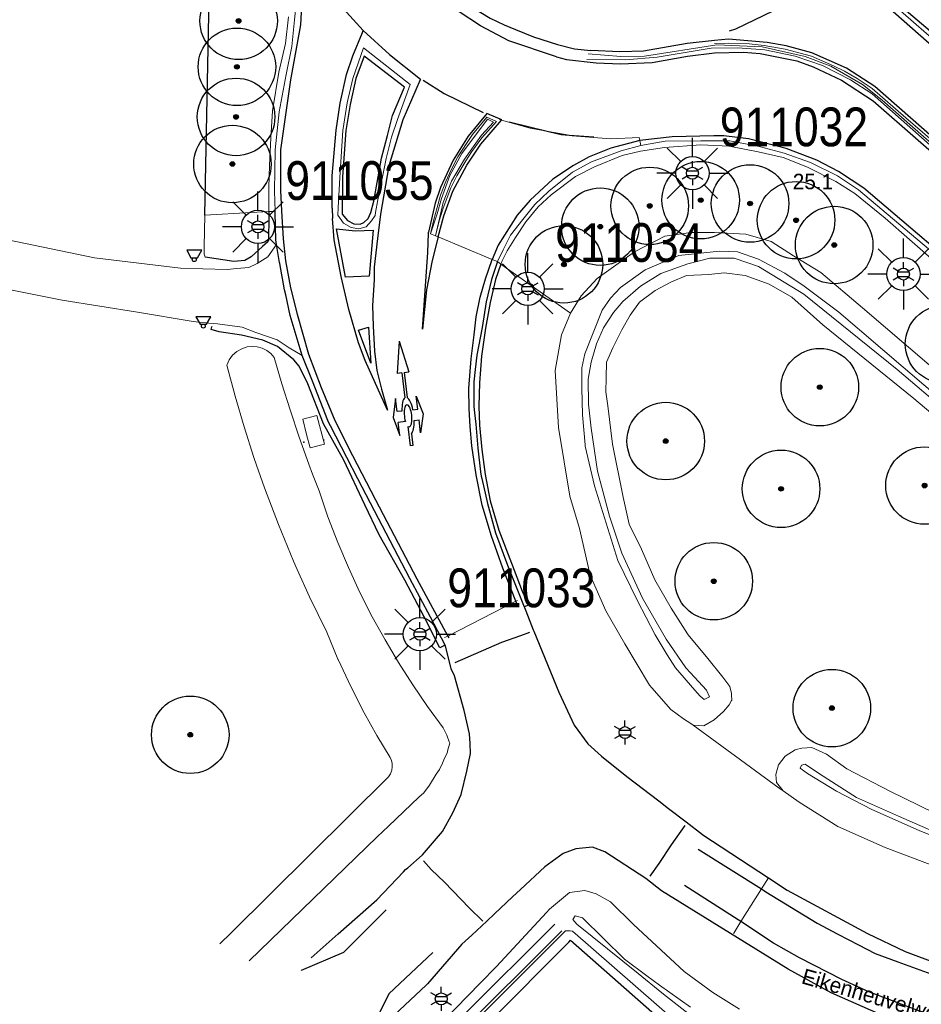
# Model space of a CAD drawing. Header units: metres. Extents: x 169249 to 194689, y 406250 to 412203.
# Tile 26 of 35: x 169901 to 169959, y 406884 to 406948. Entities that reach past the tile are written whole.
import ezdxf
from ezdxf.enums import TextEntityAlignment as Align

# ---------------------------------------------------------------- set-up
doc = ezdxf.new("R2010")
doc.units = ezdxf.units.M
doc.layers.get('0').update_dxf_attribs({"lineweight": 25})
for name, color, linetype, lineweight in [('B-WE-GR-BOOM-S', 90, 'Continuous', 25), ('B-WE-GW-WATERGANG_INSTEEK-G', 160, 'Continuous', 18), ('B-WE-GW-WATERGANG_SLOOT_BODEM-G', 160, 'Continuous', 18), ('B-WE-IE-TERREINAFSCHEIDING_KUNSTMATIG_HEKWERK-G', 20, 'IE-TERREINAFSCHEIDING-KUNSTMATIG', 18), ('B-WE-KL-ET_LS_OV_LICHTMAST-S', 190, 'Continuous', 25), ('B-WE-OG-BREUKLIJN-G', 7, 'Continuous', 18), ('B-WE-OG-TOPOGRAFIE-G', 7, 'Continuous', 18), ('B-WE-OG-TOPOGRAFIE_TERREIN_GROEN-GV', 92, 'Continuous', 18), ('B-WE-OG-TOPOGRAFIE_WATER-GV', 160, 'Continuous', 18), ('B-WE-OG-TOPOGRAFIE_WEG_BERM-GV', 62, 'Continuous', 18), ('B-WE-OG-TOPOGRAFIE_WEG_RIJWEG-GV', 252, 'Continuous', 18), ('B-WE-OG-TOPOGRAFIE_WEG_VERHARD-G', 252, 'Continuous', 18), ('B-WE-VW-MARKERING_PIJL-S', 7, 'Continuous', 25)]:
    doc.layers.add(name, color=color, linetype=linetype, lineweight=lineweight)
for name, color, linetype in [('B-WE-IE-MEUBILAIR_WEGMEUBILAIR-S', 7, 'Continuous'), ('B-WE-IE-TERREINAFSCHEIDING_KUNSTMATIG_HEKWERK_RASTER-G', 7, 'Continuous'), ('B-WE-OG-TOPOGRAFIE_WEG_RIJWEG-G', 7, 'Continuous'), ('B-WE-OG-TOPOGRAFIE_WEG_VERKEERSEILAND-GV', 7, 'Continuous'), ('B-WE-VH-KANTOPSLUITING-G', 7, 'Continuous'), ('B-WE-VW-MARKERING-G', 7, 'Continuous'), ('Label_Openbareruimte', 7, 'Continuous'), ('Label_Puntobject', 7, 'Continuous')]:
    doc.layers.add(name, color=color, linetype=linetype)
doc.styles.add('ARIAL', font='ARIALN.TTF', dxfattribs={"height": 1})
doc.styles.add('NLCS-ISO', font='txt')
doc.linetypes.add('IE-TERREINAFSCHEIDING-KUNSTMATIG', pattern='A,4,[82,NLCS.SHX,S=0.75,R=90,X=0,Y=0],4,-2', length=10)

# ---------------------------------------------------------------- blocks, each defined once
blk = doc.blocks.new('SIE-WEG_SCHIJNWERPER-SO')
at = {"ltscale": 0.5, "flags": 128}
blk.add_lwpolyline([(-0.483, 0.606), (-0.21, 0.125), (0.21, 0.125), (0.483, 0.606)], close=True, dxfattribs=at)
at = {"ltscale": 0.5}
blk.add_circle((0, 0), 0.125, dxfattribs=at)
blk = doc.blocks.new('SGR-BOOM_01')
at = {"ltscale": 0.1}
h = blk.add_hatch(color=256, dxfattribs=at)
edge = h.paths.add_edge_path()
edge.add_arc((0, 0), 0.15, 0, 360)
for radius in [2.5, 0.045]:
    blk.add_circle((0, 0), radius)
blk.add_circle((0, 0), 0.15, dxfattribs=at)
blk = doc.blocks.new('B-SVW-MARKERING_PIJL_ROTONDE_RD_RA_LA_6.80')
for p, q in [((1.95, 0.975), (0.75, 0.675)), ((0.75, 0.675), (1.6, 0.675)), ((1.6, 0.21), (1.6, 0.675)), ((3.15, 0.675), (1.95, 0.975)), ((2.3, 0.358), (2.3, 0.675)), ((2.3, 0.675), (3.15, 0.675)), ((1.6, -0.359), (1.6, -0.675)), ((2.3, -0.359), (2.3, -0.675)), ((0.75, -0.675), (1.6, -0.675)), ((1.95, -0.975), (0.75, -0.675)), ((3.15, -0.675), (1.95, -0.975)), ((2.3, -0.675), (3.15, -0.675))]:
    blk.add_line(p, q)
at = {"linetype": 'Continuous'}
for p, q in [((4.75, 0.075), (3.126, 0.075)), ((6.8, 0), (4.75, 0.375)), ((4.75, 0.075), (4.75, 0.375)), ((4.75, -0.075), (3.126, -0.075)), ((6.8, 0), (4.75, -0.375)), ((4.75, -0.075), (4.75, -0.375))]:
    blk.add_line(p, q, dxfattribs=at)
for points in [[(0, 0.075), (1.266, 0.075)], [(0, -0.075), (0, 0.075)], [(0.774, -0.075), (0, -0.075)]]:
    blk.add_lwpolyline(points)
for major_axis, ratio, start_param, end_param in [((0.72, 0), 0.333997, 2.824404, 8.361609), ((1.2, 0), 0.3125, 0.201358, 1.274792), ((1.2, 0), 0.3125, -2.940235, -1.866765), ((1.2, 0), 0.3125, -1.274828, -0.201358)]:
    blk.add_ellipse((1.95, 0), major_axis=major_axis, ratio=ratio, start_param=start_param, end_param=end_param, dxfattribs=at)
blk = doc.blocks.new('B-SIE-WEG_LICHTMAST-SO')
at = {"ltscale": 0.1}
for p, q in [((0, 0.386), (0, 0.772)), ((-0.334, 0.193), (-0.668, 0.386)), ((0.334, 0.193), (0.668, 0.386)), ((-0.334, -0.193), (-0.668, -0.386)), ((0, -0.386), (0, -0.772)), ((0.334, -0.193), (0.668, -0.386))]:
    blk.add_line(p, q, dxfattribs=at)
at = {"flags": 128}
for points in [[(-0.354, 0.152), (0.354, 0.152)], [(-0.354, -0.152), (0.354, -0.152)]]:
    blk.add_lwpolyline(points, dxfattribs=at)
at = {"ltscale": 0.1}
blk.add_circle((0, 0), 0.386, dxfattribs=at)
at = {"style": 'NLCS-ISO'}
blk.add_attdef('TYPE', text='', height=0.549, dxfattribs=at).set_placement((0, 0.772), align=Align.BOTTOM_CENTER)
blk = doc.blocks.new('LM')
for p, q in [((-0.47, 0.612), (-0.47, 1.834)), ((-1.227, 0.299), (-2.091, 1.163)), ((0.287, 0.298), (1.152, 1.163)), ((-1.54, -0.458), (-2.762, -0.458)), ((0.599, -0.458), (1.822, -0.458)), ((-1.226, -1.215), (-2.091, -2.08)), ((0.286, -1.214), (1.152, -2.08)), ((-0.47, -1.527), (-0.47, -2.75))]:
    blk.add_line(p, q)
blk.add_circle((-0.47, -0.458), 1.07)
at = {"color": 7, "style": 'ARIAL'}
blk.add_attdef('MASTNR.', (1.3, 1.28), '', height=2.5, dxfattribs=at)

msp = doc.modelspace()

# ---------------------------------------------------------------- linework, layer by layer
at = {"layer": 'B-WE-GW-WATERGANG_INSTEEK-G'}
for points in [[(169966.684, 406916.084, 11.582), (169958.327, 406923.134, 11.582), (169952.458, 406927.875, 11.577), (169950.445, 406929.671, 11.714), (169948.979, 406930.505, 11.706), (169947.433, 406931.066, 11.656), (169946.093, 406931.233, 11.662), (169945.095, 406931.139, 11.663), (169943.649, 406931.068, 11.658), (169942.637, 406930.628, 11.663), (169941.626, 406930.099, 11.669), (169940.63, 406929.357, 11.679), (169940.012, 406928.51, 11.671), (169939.473, 406927.554, 11.673), (169938.905, 406926.403, 11.673), (169938.491, 406925.479, 11.647), (169938.48, 406924.455, 11.62), (169938.445, 406923.57, 11.59), (169938.572, 406922.658, 11.572), (169938.877, 406920.181, 11.501), (169939.578, 406916.764, 11.472), (169939.961, 406915.026, 11.591), (169940.744, 406913.414, 11.614), (169941.621, 406911.425, 11.609), (169942.671, 406909.594, 11.612), (169943.713, 406907.938, 11.672), (169943.759, 406907.883, 11.672), (169945.023, 406906.355, 11.674), (169945.996, 406905.152, 11.675), (169946.449, 406904.539, 11.675), (169946.558, 406904.094, 11.687), (169946.561, 406903.98, 11.728), (169946.568, 406903.657, 11.843), (169946.556, 406903.635, 11.845), (169946.403, 406903.36, 11.865), (169946.037, 406902.925, 11.985), (169945.428, 406902.393, 12.017), (169944.768, 406902.009, 12.031), (169944.081, 406902.061, 12.308)], [(169944.081, 406902.061, 12.308), (169943.925, 406902.163, 12.31), (169943.469, 406902.46, 12.315), (169942.636, 406903.066, 12.315), (169941.422, 406904.454, 12.315), (169941.267, 406904.631, 12.315), (169939.677, 406907.307, 12.315), (169938.441, 406909.421, 12.313), (169937.443, 406911.728, 12.31), (169936.743, 406914.736, 12.318), (169936.136, 406916.836, 12.065), (169935.388, 406921.267, 12.089), (169935.184, 406924.945, 12.092), (169935.589, 406927.243, 12.097), (169936.175, 406928.632, 12.106)], [(169915.434, 406886.836, 12.235), (169923.705, 406894.841, 12.478), (169924.426, 406895.539, 12.499), (169926.39, 406897.397, 12.428), (169926.702, 406897.692, 12.417), (169927.068, 406898.168, 12.42), (169927.499, 406898.88, 12.42), (169927.716, 406899.194, 12.42), (169927.918, 406899.593, 12.42), (169928.049, 406899.917, 12.42), (169928.204, 406900.249, 12.42), (169928.26, 406900.464, 12.42), (169928.358, 406900.82, 12.243), (169928.379, 406900.897, 12.205), (169928.349, 406900.984, 12.206), (169928.201, 406901.404, 12.208), (169927.963, 406901.886, 12.21), (169926.954, 406903.256, 12.2), (169925.991, 406904.658, 12.19), (169925.075, 406906.091, 12.18), (169924.207, 406907.553, 12.17), (169923.387, 406909.044, 12.16), (169922.589, 406910.619, 12.164), (169921.845, 406912.221, 12.168), (169921.157, 406913.847, 12.172), (169920.524, 406915.496, 12.176), (169919.949, 406917.166, 12.18), (169919.538, 406918.247, 12.186), (169919.291, 406918.896, 12.19), (169918.667, 406920.64, 12.2), (169918.079, 406922.395, 12.21), (169917.55, 406924.084, 12.29), (169917.053, 406925.783, 12.37), (169916.835, 406926.026, 12.373), (169916.575, 406926.224, 12.377), (169916.283, 406926.37, 12.38), (169915.969, 406926.459, 12.383), (169915.644, 406926.487, 12.387), (169915.319, 406926.454, 12.39), (169914.967, 406926.345, 12.396), (169914.647, 406926.164, 12.402), (169914.372, 406925.919, 12.408), (169914.154, 406925.622, 12.414), (169914.025, 406925.333, 12.419), (169914.004, 406925.286, 12.42), (169914.536, 406923.284, 12.422), (169915.117, 406921.296, 12.425), (169915.748, 406919.323, 12.427), (169915.918, 406918.833, 12.428), (169916.427, 406917.366, 12.43), (169917.326, 406914.991, 12.427), (169918.297, 406912.644, 12.425), (169918.541, 406912.102, 12.424), (169919.339, 406910.327, 12.422), (169920.451, 406908.044, 12.42), (169921.171, 406906.317, 12.4), (169921.187, 406906.279, 12.4), (169921.992, 406904.544, 12.38), (169922.865, 406902.842, 12.36), (169923.681, 406901.388, 12.36), (169924.546, 406899.963, 12.36), (169924.625, 406899.774, 12.36), (169924.669, 406899.574, 12.36), (169924.676, 406899.369, 12.36), (169924.639, 406899.136, 12.36), (169924.554, 406898.917, 12.36), (169924.426, 406898.719, 12.36), (169914.278, 406888.66, 12.26), (169913.546, 406887.938, 12.251)], [(169949.881, 406897.813, 12.144), (169949.639, 406898.125, 12.086), (169949.467, 406898.346, 12.045), (169949.409, 406898.857, 11.985), (169949.59, 406899.484, 11.908), (169950.011, 406900.058, 11.877), (169950.658, 406900.457, 11.778), (169950.728, 406900.475, 11.763), (169951.1, 406900.569, 11.686), (169951.729, 406900.604, 11.607), (169952.694, 406900.172, 11.632), (169953.994, 406899.237, 11.626), (169956.821, 406897.763, 11.624), (169960.545, 406895.946, 11.626)], [(169993.615, 406885.957, 12.088), (169992.535, 406884.9, 12.123), (169991.868, 406884.471, 12.16), (169991.607, 406884.303, 12.175), (169990.547, 406884.105, 12.23), (169990.379, 406884.116, 12.227), (169989.188, 406884.197, 12.209), (169987.882, 406884.286, 12.189), (169985.519, 406884.642, 12.183), (169983.059, 406885.162, 12.128), (169978.594, 406886.603, 12.077), (169974.038, 406888.188, 12.035), (169969.677, 406889.478, 12.037), (169968.272, 406889.95, 11.995), (169967.497, 406890.277, 12.186), (169967.237, 406890.387, 12.25), (169963.817, 406891.589, 12.253), (169959.821, 406892.877, 12.252), (169956.472, 406894.165, 12.253), (169953.415, 406895.509, 12.25), (169950.923, 406897.092, 12.246), (169949.881, 406897.813, 12.144)], [(169947.065, 406883.717, 12.168), (169945.355, 406884.794, 12.219), (169943.492, 406886.157, 12.26), (169940.238, 406889.181, 12.311), (169938.751, 406890.658, 12.379), (169937.816, 406891.172, 12.419), (169937.087, 406891.384, 12.448), (169936.108, 406891.261, 12.461), (169934.813, 406890.182, 12.439), (169934.616, 406889.969, 12.433), (169931.394, 406886.487, 12.337), (169930.333, 406885.394, 12.323), (169926.43, 406881.377, 12.271)], [(169925.44, 406878.348, 11.539), (169935.621, 406888.551, 11.715), (169935.857, 406888.787, 11.719), (169935.97, 406888.782, 11.728), (169936.152, 406888.773, 11.743), (169936.291, 406888.766, 11.755), (169944.423, 406881.661, 11.908)]]:
    msp.add_polyline3d(points, dxfattribs=at)
at = {"layer": 'B-WE-GW-WATERGANG_SLOOT_BODEM-G'}
for points in [[(169963.82, 406919.409, 11.145), (169957.244, 406925.011, 11.145), (169951.215, 406929.871, 11.145), (169948.295, 406931.644, 11.145), (169946.728, 406932.189, 11.145), (169945.164, 406932.192, 11.145), (169943.741, 406931.817, 11.145), (169942, 406931.189, 11.145), (169940.683, 406930.384, 11.145), (169939.545, 406929.397, 11.145), (169938.953, 406928.682, 11.145), (169938.291, 406927.697, 11.145), (169937.848, 406926.652, 11.145), (169937.51, 406925.469, 11.145), (169937.3, 406924.367, 11.145), (169937.324, 406922.758, 11.145), (169937.505, 406921.215, 11.145), (169937.912, 406918.45, 11.051), (169938.691, 406915.546, 11.028), (169939.489, 406913.148, 11.038), (169940.823, 406910.256, 10.938), (169942.344, 406907.598, 10.928), (169943.602, 406905.753, 10.928), (169944.178, 406905.147, 10.928), (169944.939, 406904.302, 10.928), (169945.139, 406903.877, 10.928), (169944.802, 406903.7, 10.928), (169944.532, 406903.92, 10.928), (169944.188, 406904.307, 10.926), (169942.94, 406905.743, 10.898), (169942.404, 406906.595, 10.894), (169941.639, 406907.884, 10.898), (169940.474, 406910.127, 10.898), (169939.214, 406912.675, 10.898), (169938.574, 406914.737, 10.898), (169937.72, 406917.505, 10.898), (169937.126, 406920.047, 10.898), (169937.111, 406920.149, 10.898), (169936.934, 406922.072, 10.898), (169936.9, 406923.817, 10.898), (169936.895, 406925.115, 10.898), (169937.086, 406926.022, 10.898), (169938.222, 406928.837, 10.9), (169938.754, 406929.607, 10.9), (169939.406, 406930.286, 10.9), (169940.992, 406931.432, 11.17), (169943.155, 406932.36, 11.166), (169945.788, 406932.644, 11.159), (169946.948, 406932.602, 11.193), (169948.294, 406932.132, 11.191), (169949.991, 406931.212, 11.161), (169951.24, 406930.387, 11.159), (169953.484, 406928.698, 11.17), (169963.113, 406920.463, 11.164)], [(169961.72, 406894.032, 11.055), (169958.652, 406895.244, 11.053), (169955.611, 406896.607, 11.053), (169953.324, 406897.792, 11.053), (169951.455, 406898.942, 11.053), (169950.984, 406899.268, 11.053), (169951.071, 406899.468, 11.053), (169951.302, 406899.529, 11.053), (169952.231, 406898.919, 11.053), (169954.617, 406897.379, 11.053), (169957.332, 406896.183, 11.053), (169960.238, 406894.907, 11.053)], [(169943.91, 406883.856, 10.993), (169941.916, 406885.263, 11.067), (169941.088, 406885.881, 11.09), (169939.652, 406886.952, 11.13), (169936.934, 406889.608, 11.13), (169936.477, 406889.754, 11.14), (169936.324, 406889.513, 11.132), (169936.584, 406889.211, 11.132)], [(169935.169, 406889.214, 11.584), (169929.244, 406883.324, 11.535), (169921.917, 406875.841, 11.428), (169922.169, 406875.386, 11.349), (169935.524, 406888.697, 11.368), (169935.601, 406888.774, 11.368)], [(169936.584, 406889.211, 11.132), (169940.528, 406886.033, 10.984), (169942.056, 406884.778, 10.984), (169944.836, 406882.596, 10.986)]]:
    msp.add_polyline3d(points, dxfattribs=at)
at = {"layer": 'B-WE-IE-MEUBILAIR_WEGMEUBILAIR-S'}
msp.add_point((169918.961, 406920.315, 12.222), dxfattribs=at)
at = {"layer": 'B-WE-IE-TERREINAFSCHEIDING_KUNSTMATIG_HEKWERK-G'}
msp.add_polyline3d([(169912.536, 406932.451, 12.342), (169912.546, 406932.929, 12.341), (169912.586, 406934.965, 12.335)], dxfattribs=at)
at = {"layer": 'B-WE-IE-TERREINAFSCHEIDING_KUNSTMATIG_HEKWERK_RASTER-G'}
msp.add_line((169912.586, 406934.965, 12.335), (169912.865, 406948.991, 12.298), dxfattribs=at)
msp.add_polyline3d([(169925.831, 406877.761, 11.577), (169936.058, 406888.052, 11.733), (169936.174, 406888.169, 11.735), (169941.947, 406883.068, 11.723), (169944.383, 406880.954, 11.67), (169944.58, 406880.783, 11.666), (169944.944, 406880.556, 11.665), (169945.216, 406880.386, 11.664), (169946.764, 406879.419, 11.659), (169948.008, 406878.696, 11.65), (169950.594, 406877.666, 11.641), (169954.324, 406876.124, 11.601), (169960.479, 406873.949, 11.597), (169966.701, 406871.634, 11.63), (169974.092, 406869.392, 11.66), (169986.201, 406865.789, 11.708), (169996.629, 406862.723, 11.734), (170006.939, 406859.903, 11.697), (170008.195, 406859.195, 11.711), (170000.003, 406853.105, 11.773), (169988.798, 406844.435, 11.702), (169976.86, 406834.674, 11.777), (169963.771, 406825.004, 11.88), (169955, 406817.58, 11.908)], dxfattribs=at)
at = {"layer": 'B-WE-OG-BREUKLIJN-G'}
for points in [[(169937.234, 406945.013, 12.671), (169939.715, 406944.994, 12.739), (169941.755, 406945.166, 12.746), (169945.234, 406945.74, 12.738), (169946.952, 406945.756, 12.725), (169948.707, 406945.628, 12.699), (169950.667, 406945.229, 12.664), (169952.433, 406944.61, 12.651), (169954.23, 406943.696, 12.63), (169955.624, 406942.784, 12.609), (169962.757, 406936.484, 12.46), (169962.86, 406936.599, 12.463), (169956.285, 406942.392, 12.585), (169955.014, 406943.383, 12.592), (169952.96, 406944.579, 12.621), (169951.299, 406945.21, 12.631), (169948.525, 406945.816, 12.657), (169945.619, 406945.946, 12.714), (169940.936, 406945.219, 12.74), (169939.408, 406945.189, 12.737), (169937.301, 406945.368, 12.672)], [(169927.138, 406933.749, 12.433), (169927.562, 406935.04, 12.54), (169927.841, 406936.042, 12.547), (169928.388, 406937.525, 12.571), (169929.164, 406938.94, 12.608), (169930.817, 406941.146, 12.645), (169931.212, 406940.971, 12.639), (169930.436, 406940.125, 12.617), (169929.324, 406938.571, 12.613), (169928.497, 406937.159, 12.559), (169927.966, 406935.781, 12.526), (169927.459, 406933.629, 12.428)]]:
    msp.add_polyline3d(points, dxfattribs=at)
at = {"layer": 'B-WE-OG-TOPOGRAFIE-G'}
msp.add_line((169912.536, 406932.451, 12.342), (169912.604, 406932.243, 12.52), dxfattribs=at)
msp.add_polyline3d([(169944.081, 406902.061, 12.308), (169945.615, 406900.938, 12.265), (169949.641, 406897.989, 12.151), (169949.881, 406897.813, 12.144)], dxfattribs=at)
at = {"layer": 'B-WE-OG-TOPOGRAFIE_TERREIN_GROEN-GV'}
msp.add_line((169936.175, 406928.632, 12.106), (169932.261, 406931.395, 12.438), dxfattribs=at)
at = {"layer": 'B-WE-OG-TOPOGRAFIE_WATER-GV'}
msp.add_polyline3d([(169995.346, 406889.927, 11.961), (169994.814, 406890.994, 11.929), (169991.254, 406895.091, 11.847), (169983.917, 406902.543, 11.813), (169975.988, 406910.193, 11.857), (169968.296, 406917.379, 11.946), (169960.948, 406923.897, 12.11), (169954.998, 406928.987, 12.173), (169952.326, 406931.252, 12.175), (169950.566, 406932.345, 12.171), (169949.121, 406933.251, 12.171), (169947.491, 406933.733, 12.172), (169945.464, 406933.85, 12.168), (169943.934, 406933.847, 12.167), (169942.249, 406933.616, 12.162), (169940.296, 406932.587, 12.152), (169937.894, 406930.868, 12.117), (169936.863, 406929.746, 12.113), (169936.175, 406928.632, 12.106)], dxfattribs=at)
at = {"layer": 'B-WE-OG-TOPOGRAFIE_WEG_BERM-GV'}
for p in [(169931.457, 406931.962, 12.358), (169932.261, 406931.395, 12.438)]:
    msp.add_line(p, (169931.676, 406931.808, 12.492), dxfattribs=at)
for points in [[(169917.98, 406947.759, 12.642), (169917.795, 406946.03, 12.611), (169917.358, 406944.193, 12.584), (169916.957, 406941.703, 12.533), (169916.848, 406939.947, 12.526), (169916.745, 406938.169, 12.529), (169916.719, 406936.736, 12.503), (169916.717, 406935.188, 12.489)], [(169931.676, 406931.808, 12.492), (169931.737, 406931.98, 12.497), (169932.093, 406932.658, 12.521), (169932.622, 406933.516, 12.548), (169933.292, 406934.522, 12.584), (169934.079, 406935.509, 12.606), (169934.919, 406936.283, 12.643), (169936.501, 406937.452, 12.672), (169937.727, 406938.072, 12.678), (169939.499, 406938.803, 12.686), (169940.684, 406939.098, 12.691), (169942.242, 406939.324, 12.684), (169944.572, 406939.5, 12.692), (169946.403, 406939.407, 12.662), (169948.268, 406939.047, 12.656), (169949.89, 406938.692, 12.642), (169951.45, 406938.063, 12.604), (169953.29, 406937.125, 12.597), (169954.516, 406936.349, 12.589), (169956.46, 406934.766, 12.535), (169959.605, 406932.021, 12.44), (169962.652, 406929.309, 12.36), (169964.753, 406927.45, 12.307), (169966.078, 406926.214, 12.218)], [(169912.586, 406934.965, 12.335), (169915.571, 406935.126, 12.447), (169916.717, 406935.188, 12.489)], [(169916.717, 406935.188, 12.489), (169917.031, 406935.204, 12.405), (169917.113, 406935.209, 12.379)]]:
    msp.add_polyline3d(points, dxfattribs=at)
at = {"layer": 'B-WE-OG-TOPOGRAFIE_WEG_RIJWEG-G'}
for points in [[(169917.208, 406933.068, 12.36), (169917.18, 406933.23, 12.362), (169917.161, 406933.344, 12.363), (169917.114, 406935.136, 12.378), (169917.113, 406935.209, 12.379)], [(169918.858, 406925.899, 12.296), (169918.154, 406928.261, 12.316), (169918.086, 406928.489, 12.318), (169917.799, 406929.825, 12.328), (169917.729, 406930.152, 12.33), (169917.418, 406931.838, 12.344), (169917.405, 406931.908, 12.345), (169917.208, 406933.068, 12.36)], [(169931.457, 406931.962, 12.358), (169931.077, 406930.814, 12.321), (169930.733, 406929.373, 12.269), (169930.469, 406927.709, 12.249), (169930.128, 406925.917, 12.229), (169930.02, 406925, 12.238), (169929.926, 406924.196, 12.246), (169929.931, 406922.623, 12.245), (169929.982, 406922.206, 12.254), (169930.07, 406921.48, 12.271), (169930.192, 406919.92, 12.28), (169930.374, 406918.398, 12.308), (169930.408, 406918.109, 12.313), (169930.441, 406917.967, 12.314), (169930.818, 406916.363, 12.328), (169931.331, 406914.465, 12.351), (169932.107, 406912.382, 12.384), (169933.183, 406909.679, 12.46)], [(169928.095, 406907.222, 12.505), (169927.13, 406909.028, 12.459), (169925.797, 406911.523, 12.396), (169923.262, 406916.373, 12.369), (169922.458, 406917.942, 12.348), (169921.753, 406919.317, 12.329), (169920.688, 406921.364, 12.281), (169920.589, 406921.555, 12.277), (169920.524, 406921.72, 12.276), (169919.521, 406924.256, 12.268), (169918.858, 406925.899, 12.296)], [(169933.183, 406909.679, 12.46), (169933.196, 406909.646, 12.462), (169933.28, 406909.434, 12.476), (169933.765, 406908.203, 12.558), (169933.797, 406908.121, 12.563), (169935.413, 406904.189, 12.621), (169936.398, 406902.045, 12.628), (169937.294, 406900.847, 12.628), (169938.18, 406900.042, 12.629), (169939.8, 406898.731, 12.642)], [(169919.442, 406887.046, 12.401), (169921.181, 406888.579, 12.427), (169923.682, 406890.784, 12.465), (169925.389, 406892.58, 12.534), (169925.529, 406892.727, 12.54), (169925.67, 406892.852, 12.549), (169926.594, 406893.67, 12.606), (169926.614, 406893.692, 12.606), (169927.912, 406895.184, 12.618), (169928.588, 406896.384, 12.627), (169929.108, 406897.587, 12.632), (169929.486, 406899.079, 12.637), (169929.723, 406900.226, 12.637), (169929.694, 406900.861, 12.626), (169929.665, 406901.482, 12.615), (169929.314, 406903.005, 12.598), (169928.688, 406905.236, 12.59), (169928.479, 406905.679, 12.587), (169928.106, 406907.177, 12.507), (169928.095, 406907.222, 12.505)], [(169939.8, 406898.731, 12.642), (169941.867, 406897.162, 12.636), (169942.5, 406896.682, 12.634), (169943.636, 406895.823, 12.642), (169944.685, 406894.995, 12.562), (169944.706, 406894.978, 12.56), (169948.935, 406892.201, 12.526)], [(169938.393, 406893.879, 12.626), (169937.598, 406894.176, 12.645), (169936.521, 406894.078, 12.649), (169935.696, 406893.759, 12.648), (169934.509, 406892.913, 12.631), (169932.947, 406891.45, 12.613), (169932.435, 406890.97, 12.607), (169931.269, 406889.877, 12.584), (169930.765, 406889.406, 12.574), (169929.801, 406888.502, 12.555), (169929.171, 406887.912, 12.543), (169926.937, 406885.363, 12.454), (169926.861, 406885.276, 12.451), (169924.112, 406882.699, 12.379)], [(169988.351, 406873.547, 12.374), (169986.405, 406874.143, 12.376), (169984.535, 406874.665, 12.38), (169975.47, 406877.195, 12.402), (169968.352, 406879.352, 12.451), (169962.371, 406881.211, 12.456), (169959.616, 406882.1, 12.431), (169956.253, 406883.333, 12.452), (169952.976, 406884.786, 12.429), (169950.21, 406886.295, 12.485), (169942.04, 406891.369, 12.53), (169941.04, 406892.151, 12.624), (169938.393, 406893.879, 12.626)], [(169948.935, 406892.201, 12.526), (169950.146, 406891.406, 12.516), (169955.331, 406888.61, 12.489), (169957.764, 406887.45, 12.504), (169959.882, 406886.64, 12.501), (169963.511, 406885.487, 12.467), (169968.781, 406883.771, 12.466), (169977.786, 406881.081, 12.403), (169983.385, 406879.521, 12.412), (169985.597, 406878.904, 12.416), (169989.358, 406877.856, 12.422), (169989.54, 406877.804, 12.421)]]:
    msp.add_polyline3d(points, dxfattribs=at)
at = {"layer": 'B-WE-OG-TOPOGRAFIE_WEG_RIJWEG-GV'}
for p, q in [((169931.599, 406941.137, 12.577), (169931.73, 406941.099, 12.577)), ((169934.752, 406940.359, 12.564), (169936.095, 406940.122, 12.555)), ((169940.647, 406939.773, 12.551), (169940.709, 406939.446, 12.513)), ((169927.459, 406933.629, 12.428), (169927.138, 406933.749, 12.433)), ((169927.63, 406933.558, 12.423), (169927.459, 406933.629, 12.428)), ((169931.123, 406932.102, 12.359), (169927.63, 406933.558, 12.423)), ((169931.457, 406931.962, 12.358), (169931.123, 406932.102, 12.359))]:
    msp.add_line(p, q, dxfattribs=at)
for points in [[(169962.804, 406943.469, 12.4), (169954.622, 406950.64, 12.621), (169956.112, 406952.316, 12.615), (169957.602, 406953.992, 12.609), (169965.577, 406947.031, 12.507)], [(169917.944, 406953.439, 12.557), (169918.17, 406952.734, 12.55), (169918.375, 406951.457, 12.533), (169918.425, 406950.306, 12.545), (169918.569, 406949.486, 12.527), (169918.357, 406947.555, 12.477), (169918.189, 406945.846, 12.461), (169917.822, 406944.031, 12.44), (169917.373, 406941.631, 12.426), (169917.121, 406939.182, 12.383), (169917.078, 406936.515, 12.389), (169917.113, 406935.209, 12.379)], [(169921.181, 406935.428, 12.452), (169921.283, 406937.397, 12.46), (169921.483, 406940.417, 12.497), (169921.767, 406942.216, 12.519), (169922.131, 406943.781, 12.523), (169922.822, 406945.762, 12.557), (169924.322, 406944.581, 12.563), (169925.823, 406943.399, 12.569), (169925.004, 406941.142, 12.517), (169924.615, 406940.001, 12.496), (169924.286, 406938.62, 12.477), (169923.734, 406935.941, 12.456), (169923.596, 406935.14, 12.453)], [(169945.458, 406946.045, 12.646), (169946.392, 406946.051, 12.65), (169947.691, 406946.011, 12.617), (169948.672, 406945.901, 12.606), (169950.018, 406945.673, 12.573), (169951.721, 406945.216, 12.557), (169953.126, 406944.603, 12.577), (169953.842, 406944.245, 12.571), (169954.666, 406943.778, 12.566), (169955.623, 406943.145, 12.551), (169957.805, 406941.236, 12.495), (169960.094, 406939.263, 12.439), (169963.06, 406936.654, 12.405), (169962.803, 406936.321, 12.365)], [(169927.138, 406933.749, 12.433), (169927.35, 406934.684, 12.457), (169927.559, 406935.466, 12.486), (169927.784, 406936.26, 12.496), (169928.123, 406937.136, 12.529), (169928.465, 406937.896, 12.522), (169928.899, 406938.718, 12.536), (169929.5, 406939.639, 12.526), (169929.846, 406940.158, 12.543), (169930.777, 406941.295, 12.588), (169931.389, 406940.998, 12.588), (169930.457, 406939.952, 12.505), (169929.811, 406939.078, 12.501), (169929.409, 406938.468, 12.488), (169928.833, 406937.501, 12.485), (169928.458, 406936.727, 12.474), (169927.964, 406935.411, 12.455), (169927.708, 406934.585, 12.453), (169927.459, 406933.629, 12.428)], [(169931.73, 406941.099, 12.577), (169933.578, 406940.567, 12.571), (169934.752, 406940.359, 12.564)], [(169936.095, 406940.122, 12.555), (169936.286, 406940.088, 12.554), (169938.764, 406939.897, 12.561), (169940.608, 406939.978, 12.527), (169940.647, 406939.773, 12.551)], [(169931.457, 406931.962, 12.358), (169931.823, 406932.731, 12.368), (169932.305, 406933.663, 12.404), (169933.093, 406934.682, 12.444), (169933.869, 406935.65, 12.455), (169934.77, 406936.504, 12.471), (169936.305, 406937.733, 12.486), (169937.528, 406938.412, 12.511), (169939.438, 406939.106, 12.527), (169940.709, 406939.446, 12.513)], [(169940.709, 406939.446, 12.513), (169942.274, 406939.726, 12.516), (169944.579, 406939.755, 12.496), (169945.408, 406939.757, 12.479), (169946.443, 406939.759, 12.459), (169948.337, 406939.395, 12.461), (169949.958, 406938.963, 12.459), (169951.647, 406938.354, 12.414), (169953.399, 406937.494, 12.394), (169954.745, 406936.606, 12.34), (169959.255, 406932.789, 12.231), (169962.639, 406929.841, 12.194), (169966.266, 406926.753, 12.124), (169966.393, 406926.634, 12.124)], [(169923.596, 406935.14, 12.453), (169923.563, 406934.947, 12.453), (169923.328, 406934.587, 12.452), (169922.983, 406934.2, 12.452), (169922.525, 406934.086, 12.452), (169922.017, 406934.168, 12.452), (169921.517, 406934.45, 12.454), (169921.158, 406934.964, 12.45), (169921.181, 406935.428, 12.452)]]:
    msp.add_polyline3d(points, dxfattribs=at)
at = {"layer": 'B-WE-OG-TOPOGRAFIE_WEG_VERHARD-G'}
for p, q in [((169932.651, 406910.043, 12.497), (169928.252, 406907.804, 12.509)), ((169932.761, 406910.099, 12.497), (169932.651, 406910.043, 12.497)), ((169928.252, 406907.804, 12.509), (169928.044, 406907.698, 12.51)), ((169948.482, 406891.48, 12.545), (169948.935, 406892.201, 12.545)), ((169948.935, 406892.201, 12.545), (169948.938, 406892.206, 12.545)), ((169947.161, 406889.374, 12.544), (169948.482, 406891.48, 12.545))]:
    msp.add_line(p, q, dxfattribs=at)
for points in [[(169917.208, 406933.068, 12.36), (169916.647, 406932.262, 12.376), (169915.955, 406931.846, 12.381), (169915.914, 406931.826, 12.381), (169915.427, 406931.587, 12.385), (169914.643, 406931.51, 12.42), (169914.02, 406931.449, 12.448), (169912.462, 406931.5, 12.485), (169911.008, 406931.547, 12.519), (169905.471, 406932.214, 12.647), (169898.719, 406933.596, 12.893), (169893.367, 406934.796, 13.096), (169886.531, 406936.16, 13.253), (169878.662, 406937.294, 13.244)], [(169888.702, 406928.528, 13.323), (169888.527, 406930.16, 13.29), (169888.82, 406930.9, 13.271), (169889.366, 406931.553, 13.23), (169890.087, 406931.883, 13.183), (169891.123, 406931.936, 13.132), (169903.382, 406929.47, 12.639), (169908.244, 406928.705, 12.514), (169911.827, 406928.098, 12.376), (169912.84, 406927.997, 12.384), (169913.391, 406927.942, 12.389), (169914.994, 406927.723, 12.317), (169915.864, 406927.396, 12.317), (169917.24, 406926.906, 12.283), (169918.02, 406926.401, 12.288), (169918.855, 406925.901, 12.296), (169918.858, 406925.899, 12.296)], [(169919.148, 406920.799, 12.612), (169918.911, 406921.807, 12.544), (169919.816, 406922.034, 12.553), (169920.31, 406920.191, 12.577), (169919.378, 406919.941, 12.546), (169919.148, 406920.799, 12.612)], [(169946.684, 406888.615, 12.544), (169946.697, 406888.636, 12.544), (169947.161, 406889.374, 12.544)]]:
    msp.add_polyline3d(points, dxfattribs=at)
msp.add_point((169920.273, 406920.443, 12.542), dxfattribs=at)
at = {"layer": 'B-WE-OG-TOPOGRAFIE_WEG_VERKEERSEILAND-GV'}
for points in [[(169964.851, 406947.152, 12.634), (169957.613, 406953.654, 12.737), (169954.93, 406950.64, 12.777), (169962.431, 406944.281, 12.67), (169973.374, 406934.284, 12.513)], [(169921.438, 406935.019, 12.621), (169921.791, 406934.613, 12.627), (169922.185, 406934.408, 12.627), (169922.594, 406934.388, 12.629), (169922.843, 406934.481, 12.63), (169923.119, 406934.751, 12.63), (169923.297, 406935.129, 12.638), (169923.486, 406935.871, 12.643), (169923.976, 406938.647, 12.661), (169924.369, 406940.107, 12.673), (169924.686, 406941.386, 12.676), (169925.462, 406943.214, 12.684), (169922.862, 406945.23, 12.72), (169922.326, 406943.775, 12.69), (169921.966, 406942.102, 12.675), (169921.679, 406940.416, 12.644), (169921.453, 406937.434, 12.623), (169921.438, 406935.019, 12.621)]]:
    msp.add_polyline3d(points, dxfattribs=at)
at = {"layer": 'B-WE-VH-KANTOPSLUITING-G'}
for points in [[(169916.717, 406935.188, 12.489), (169916.717, 406934.879, 12.486), (169916.696, 406933.331, 12.4), (169916.639, 406933.235, 12.521), (169916.308, 406932.932, 12.535), (169915.57, 406932.262, 12.536), (169915.16, 406932.044, 12.537), (169914.447, 406931.971, 12.534), (169912.604, 406932.243, 12.52)], [(169931.676, 406931.808, 12.492), (169931.327, 406930.805, 12.468), (169930.998, 406929.335, 12.427), (169930.695, 406927.669, 12.389), (169930.44, 406925.87, 12.372), (169930.295, 406924.148, 12.357), (169930.258, 406922.645, 12.372), (169930.309, 406921.399, 12.405), (169930.456, 406919.837, 12.423), (169930.663, 406918.226, 12.433), (169930.997, 406916.526, 12.5), (169931.54, 406914.635, 12.504), (169932.358, 406912.514, 12.524), (169933.046, 406910.691, 12.553), (169933.468, 406909.804, 12.482), (169933.183, 406909.679, 12.46)], [(169928.095, 406907.222, 12.505), (169928.085, 406907.217, 12.505), (169927.737, 406907.048, 12.514), (169926.729, 406909.049, 12.572), (169925.478, 406911.417, 12.56), (169923.835, 406914.338, 12.529), (169922.9, 406916.276, 12.491), (169921.546, 406919.153, 12.406), (169920.244, 406921.497, 12.39), (169919.231, 406924.076, 12.397), (169918.678, 406925.226, 12.423), (169918.323, 406925.625, 12.446), (169917.262, 406926.487, 12.479), (169916.315, 406926.889, 12.483), (169914.955, 406927.224, 12.506), (169913.514, 406927.422, 12.492), (169912.984, 406927.592, 12.429), (169913.039, 406927.762, 12.427), (169913.05, 406927.794, 12.427)]]:
    msp.add_polyline3d(points, dxfattribs=at)
at = {"layer": 'B-WE-VW-MARKERING-G', "linetype": 'Continuous'}
for p, q in [((169932.204, 406940.985, 12.571), (169934.752, 406940.359, 12.558)), ((169936.095, 406940.122, 12.556), (169937.667, 406940.013, 12.561)), ((169927.011, 406933.799, 12.422), (169927.013, 406933.854, 12.423)), ((169944.416, 406894.053, 12.599), (169948.482, 406891.48, 12.575))]:
    msp.add_line(p, q, dxfattribs=at)
at = {"layer": 'B-WE-VW-MARKERING-G'}
for p, q in [((169920.805, 406935.407, 12.463), (169920.809, 406934.742, 12.459)), ((169932.764, 406909.76, 12.488), (169932.651, 406910.043, 12.482)), ((169928.252, 406907.804, 12.439), (169928.316, 406907.685, 12.439))]:
    msp.add_line(p, q, dxfattribs=at)
for points in [[(169905.271, 406973.206, 12.386), (169908.91, 406971.049, 12.459), (169911.14, 406969.546, 12.509), (169912.713, 406968.05, 12.542), (169913.574, 406967.064, 12.581), (169915.076, 406964.754, 12.594), (169915.607, 406963.675, 12.63), (169916.074, 406962.41, 12.627), (169916.401, 406961.213, 12.622), (169916.407, 406961.191, 12.622), (169916.938, 406958.367, 12.622), (169917.515, 406955.887, 12.607), (169918.322, 406953.576, 12.58), (169918.513, 406952.561, 12.583), (169918.73, 406951.407, 12.587), (169918.858, 406949.31, 12.566), (169918.747, 406947.245, 12.537), (169918.116, 406943.698, 12.475), (169917.465, 406939.178, 12.413), (169917.459, 406936.563, 12.408), (169917.533, 406935.231, 12.402)], [(170029.75, 406876.478, 12.333), (170013.796, 406896.441, 12.28), (170003.874, 406908.401, 12.244), (169996.716, 406916.638, 12.258), (169988.467, 406925.565, 12.231), (169982.212, 406931.994, 12.308), (169976.238, 406937.878, 12.399), (169969.394, 406944.131, 12.428), (169957.095, 406954.98, 12.653), (169956.854, 406954.674, 12.655), (169955.944, 406953.521, 12.66), (169953.58, 406951.107, 12.643), (169963.781, 406942.118, 12.471), (169972.903, 406933.802, 12.349), (169981.544, 406925.427, 12.275), (169993.814, 406912.845, 12.164), (170000.947, 406905.239, 12.177), (170008.53, 406896.713, 12.18), (170015.762, 406888.302, 12.222), (170021.708, 406880.958, 12.269)], [(169920.805, 406935.407, 12.463), (169920.79, 406937.502, 12.475), (169921.052, 406940.449, 12.524), (169921.319, 406942.189, 12.528), (169921.73, 406944.029, 12.545), (169922.125, 406945.25, 12.57), (169922.749, 406946.754, 12.609), (169922.799, 406946.874, 12.612)], [(169922.799, 406946.874, 12.612), (169924.499, 406945.332, 12.587), (169926.487, 406943.729, 12.58), (169926.471, 406943.691, 12.58), (169925.349, 406941.105, 12.555), (169924.453, 406938.149, 12.516), (169923.912, 406935.017, 12.482)], [(169966.783, 406932.989, 12.294), (169963.416, 406936.578, 12.39), (169955.798, 406943.255, 12.567), (169953.976, 406944.448, 12.581), (169951.734, 406945.428, 12.581), (169950.085, 406945.877, 12.602), (169948.857, 406946.092, 12.611), (169946.37, 406946.309, 12.652), (169945.452, 406946.242, 12.653), (169943.702, 406946.033, 12.659), (169940.87, 406945.546, 12.642), (169939.345, 406945.493, 12.656), (169937.481, 406945.587, 12.666)], [(169935.273, 406945.17, 12.633), (169935.916, 406945.016, 12.642), (169937.821, 406944.799, 12.672), (169939.402, 406944.722, 12.672), (169941.444, 406944.814, 12.672), (169943.724, 406945.227, 12.669), (169945.464, 406945.438, 12.668), (169947.326, 406945.485, 12.668), (169948.395, 406945.387, 12.621), (169950.767, 406944.91, 12.615), (169951.833, 406944.543, 12.582), (169953.66, 406943.68, 12.583), (169955.7, 406942.338, 12.521), (169961.5, 406937.253, 12.381), (169964.287, 406934.927, 12.381), (169966.783, 406932.989, 12.294)], [(169931.73, 406941.099, 12.577), (169931.738, 406941.108, 12.577), (169930.766, 406941.518, 12.588), (169930.682, 406941.416, 12.583), (169929.56, 406940.055, 12.515), (169928.607, 406938.505, 12.508), (169927.793, 406936.756, 12.489), (169927.433, 406935.735, 12.479), (169927.013, 406933.854, 12.423)], [(169927.63, 406933.558, 12.423), (169928, 406934.914, 12.469), (169928.583, 406936.512, 12.485), (169929.487, 406938.184, 12.538), (169930.396, 406939.538, 12.534), (169931.73, 406941.099, 12.577)], [(169966.28, 406927.04, 12.182), (169963.022, 406929.95, 12.24), (169955.085, 406936.713, 12.385), (169953.455, 406937.772, 12.449), (169952.053, 406938.52, 12.45), (169950.092, 406939.259, 12.488), (169947.659, 406939.877, 12.498), (169946.068, 406940.072, 12.527), (169945.411, 406940.073, 12.528), (169942.721, 406940.017, 12.529), (169940.647, 406939.773, 12.551)], [(169940.647, 406939.773, 12.551), (169938.767, 406939.29, 12.523), (169937.383, 406938.721, 12.516), (169936.367, 406938.172, 12.501), (169935.034, 406937.285, 12.49), (169933.565, 406935.939, 12.449), (169932.738, 406934.966, 12.428), (169931.506, 406933.026, 12.368), (169931.123, 406932.102, 12.359)], [(169917.533, 406935.231, 12.402), (169917.632, 406933.438, 12.393), (169917.787, 406932.003, 12.349), (169918.105, 406930.277, 12.35), (169918.531, 406928.567, 12.334), (169919.262, 406925.994, 12.334), (169920.081, 406923.837, 12.302), (169920.971, 406921.718, 12.297), (169922.111, 406919.449, 12.338), (169923.596, 406916.6, 12.402), (169926.267, 406911.504, 12.432), (169928.252, 406907.804, 12.439)], [(169923.439, 406933.999, 12.476), (169923.189, 406931.034, 12.429), (169921.65, 406930.954, 12.424), (169921.084, 406934.081, 12.447), (169922.275, 406933.946, 12.452), (169923.439, 406933.999, 12.476)], [(169932.651, 406910.043, 12.482), (169931.798, 406912.184, 12.436), (169931.064, 406914.241, 12.339), (169930.482, 406916.255, 12.341), (169930.076, 406918.212, 12.335), (169929.812, 406920.084, 12.294), (169929.697, 406921.316, 12.277), (169929.625, 406922.458, 12.26), (169929.622, 406923.769, 12.238), (169929.759, 406925.69, 12.211), (169929.96, 406927.234, 12.234), (169930.095, 406928.397, 12.249), (169930.343, 406929.669, 12.3), (169930.684, 406930.854, 12.312), (169931.123, 406932.102, 12.359)], [(169923.146, 406927.739, 12.388), (169923.3, 406925.416, 12.336), (169922.487, 406927.53, 12.376), (169923.146, 406927.739, 12.388)], [(169933.53, 406908.038, 12.579), (169932.938, 406907.824, 12.591), (169931.722, 406907.383, 12.615), (169928.708, 406906.075, 12.553)], [(169943.544, 406895.578, 12.628), (169942.655, 406894.326, 12.669), (169941.861, 406893.118, 12.658), (169941.298, 406892.315, 12.618)], [(169930.509, 406889.394, 12.595), (169929.639, 406890.257, 12.646), (169928.036, 406891.916, 12.641), (169927.175, 406892.741, 12.614), (169926.684, 406893.295, 12.593)], [(169918.796, 406886.229, 12.453), (169918.816, 406886.237, 12.453), (169918.82, 406886.239, 12.453), (169921.55, 406887.395, 12.505), (169924.288, 406890.135, 12.523)], [(169927.29, 406887.375, 12.528), (169924.448, 406884.708, 12.473), (169923.126, 406882.028, 12.404)]]:
    msp.add_polyline3d(points, dxfattribs=at)
at = {"layer": 'B-WE-VW-MARKERING-G', "linetype": 'Continuous'}
for points in [[(169918.638, 406952.738, 12.588), (169919.673, 406951.002, 12.612), (169921.298, 406948.533, 12.592), (169922.799, 406946.874, 12.612)], [(169953.601, 406951.014, 12.655), (169952.158, 406949.849, 12.682), (169950.431, 406948.699, 12.677), (169946.814, 406946.972, 12.66), (169946.413, 406946.84, 12.68)], [(169929.263, 406948.751, 12.696), (169930.382, 406948.032, 12.756), (169930.978, 406947.678, 12.74), (169931.888, 406947.249, 12.742), (169932.615, 406946.943, 12.776), (169933.781, 406946.463, 12.728), (169935.339, 406945.968, 12.739), (169936.439, 406945.688, 12.728), (169937.481, 406945.587, 12.666)], [(169935.273, 406945.17, 12.633), (169932.193, 406946.216, 12.659), (169930.356, 406947.168, 12.673), (169928.92, 406948.117, 12.695)], [(169926.656, 406943.668, 12.588), (169928.014, 406942.802, 12.589), (169930.532, 406941.59, 12.596)], [(169934.752, 406940.359, 12.558), (169935.572, 406940.158, 12.554), (169936.095, 406940.122, 12.556)], [(169923.912, 406935.017, 12.482), (169923.712, 406933.463, 12.471), (169923.505, 406931.595, 12.425), (169923.515, 406930.789, 12.42), (169923.395, 406929.14, 12.391), (169923.449, 406927.799, 12.366), (169923.527, 406926.177, 12.341), (169923.677, 406924.935, 12.332), (169923.984, 406923.733, 12.328), (169924.358, 406922.381, 12.341), (169922.918, 406925.586, 12.343), (169922.504, 406926.732, 12.36), (169921.874, 406928.868, 12.385), (169921.383, 406930.993, 12.413), (169920.916, 406933.359, 12.433), (169920.809, 406934.742, 12.459)], [(169927.63, 406933.558, 12.423), (169927.254, 406932.03, 12.385), (169926.878, 406930.136, 12.332), (169926.624, 406927.598, 12.284), (169926.959, 406932.547, 12.403), (169927.011, 406933.799, 12.422)], [(169947.161, 406889.374, 12.536), (169946.985, 406889.49, 12.536), (169943.529, 406891.711, 12.558)], [(169948.482, 406891.48, 12.575), (169948.766, 406891.3, 12.573), (169952.072, 406889.284, 12.576), (169953.409, 406888.562, 12.546), (169954.739, 406887.872, 12.546), (169955.83, 406887.312, 12.551), (169957.283, 406886.781, 12.546), (169960.368, 406885.654, 12.534), (169966.005, 406883.815, 12.519), (169972.536, 406881.795, 12.49), (169981.303, 406879.2, 12.459), (169985.369, 406878.039, 12.458), (169989.122, 406876.968, 12.458), (169989.292, 406876.917, 12.458)], [(169988.624, 406874.525, 12.426), (169984.693, 406875.643, 12.461), (169979.165, 406877.215, 12.511), (169967.582, 406880.739, 12.527), (169961.809, 406882.566, 12.53), (169958.586, 406883.641, 12.536), (169955.425, 406884.843, 12.527), (169953.663, 406885.644, 12.526), (169950.936, 406887.04, 12.528), (169949.264, 406887.992, 12.53), (169947.161, 406889.374, 12.536)]]:
    msp.add_polyline3d(points, dxfattribs=at)

# ---------------------------------------------------------------- block references
for p, values in [((169944.506, 406938.126, 12.63), {'MASTNR.': '911032'}), ((169916.477, 406934.663, 12.332), {'MASTNR.': '911035'}), ((169958.116, 406931.619, 12.432), {'MASTNR.': '911038'}), ((169933.879, 406930.664, 12.393), {'MASTNR.': '911034'}), ((169926.924, 406908.381, 12.474), {'MASTNR.': '911033'})]:
    msp.add_blockref('LM', p).add_auto_attribs(values)
at = {"layer": 'B-WE-GR-BOOM-S', "color": 7}
for p in [(169914.763, 406947.497, 12.521), (169914.652, 406944.532, 12.402), (169914.597, 406941.299, 12.429), (169914.363, 406938.262, 12.349), (169941.281, 406935.559, 12.464), (169944.569, 406935.929, 12.516), (169947.752, 406935.712, 12.537), (169938.089, 406934.218, 12.457), (169950.722, 406934.635, 12.584), (169953.181, 406933.034, 12.541), (169935.748, 406931.785, 12.456), (169960.267, 406926.639, 12.285), (169952.252, 406923.861, 11.458), (169942.312, 406920.383, 11.467), (169949.754, 406917.3, 11.499), (169959.008, 406917.511, 11.436), (169945.412, 406911.339, 11.362), (169953.03, 406903.15, 11.472), (169911.642, 406901.432, 12.37)]:
    msp.add_blockref('SGR-BOOM_01', p, dxfattribs=at)
at = {"layer": 'B-WE-IE-MEUBILAIR_WEGMEUBILAIR-S', "color": 7}
for p in [(169911.899, 406932.087, 12.63), (169912.486, 406927.8, 12.632)]:
    msp.add_blockref('SIE-WEG_SCHIJNWERPER-SO', p, dxfattribs=at)
at = {"layer": 'B-WE-KL-ET_LS_OV_LICHTMAST-S', "color": 7}
for p in [(169944.036, 406937.668, 12.63), (169916.007, 406934.205, 12.332), (169957.646, 406931.161, 12.432), (169933.409, 406930.206, 12.393), (169926.454, 406907.923, 12.474), (169939.686, 406901.569, 12.5), (169927.834, 406884.387, 12.442)]:
    msp.add_blockref('B-SIE-WEG_LICHTMAST-SO', p, dxfattribs=at)
at = {"layer": 'B-WE-VW-MARKERING_PIJL-S', "color": 7, "rotation": 96.83367234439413}
msp.add_blockref('B-SVW-MARKERING_PIJL_ROTONDE_RD_RA_LA_6.80', (169925.924, 406920.08, 12.322), dxfattribs=at)

# ---------------------------------------------------------------- texts
at = {"layer": 'Label_Openbareruimte', "color": 252, "lineweight": 18}
msp.add_text('Eikenheuvelweg', height=1, rotation=-16.07917, dxfattribs=at).set_placement((169955.79, 406884.418), align=Align.MIDDLE)
at = {"layer": 'Label_Puntobject', "lineweight": 18}
msp.add_text('25.1', height=1, dxfattribs=at).set_placement((169951.81, 406937.133, 12.557), align=Align.MIDDLE)

doc.saveas('drawing.dxf')
